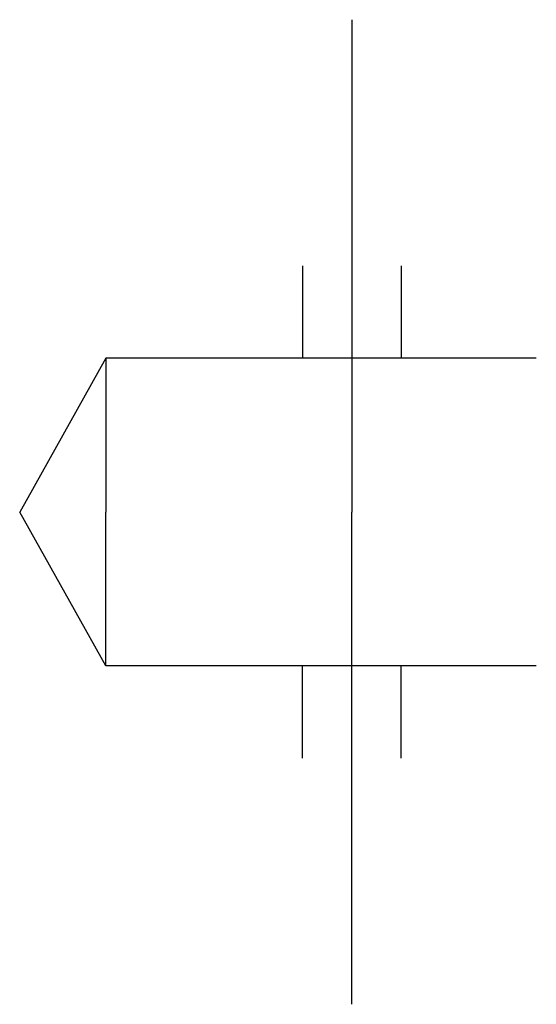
# Model space of a CAD drawing. Header units: millimetres. Extents: x -42 to 0, y -40 to 40.
import ezdxf

# ---------------------------------------------------------------- set-up
doc = ezdxf.new("R2010")
doc.units = ezdxf.units.MM
doc.header["$LTSCALE"] = 1.5
doc.linetypes.add('CENTER', pattern=[50.8, 31.75, -6.35, 6.35, -6.35])
doc.layers.get('0').update_dxf_attribs({"linetype": 'CONTINUOUS'})
doc.layers.add('CENTER', color=9, linetype='CENTER')

msp = doc.modelspace()

# ---------------------------------------------------------------- linework, layer by layer
for p, q in [((-19, 20), (-19, 12.5)), ((-11, 20), (-11, 12.5)), ((-35, 12.5), (-42, 0)), ((0, 12.5), (-35, 12.5)), ((-35, 12.5), (-35, 0)), ((-35, -12.5), (-42, 0)), ((-35, -12.5), (-35, 0)), ((0, -12.5), (-35, -12.5)), ((-19, -20), (-19, -12.5)), ((-11, -20), (-11, -12.5))]:
    msp.add_line(p, q)
at = {"layer": 'CENTER'}
for p in [(-15, 40), (-15, -40)]:
    msp.add_line(p, (-15, 0), dxfattribs=at)

doc.saveas('drawing.dxf')
